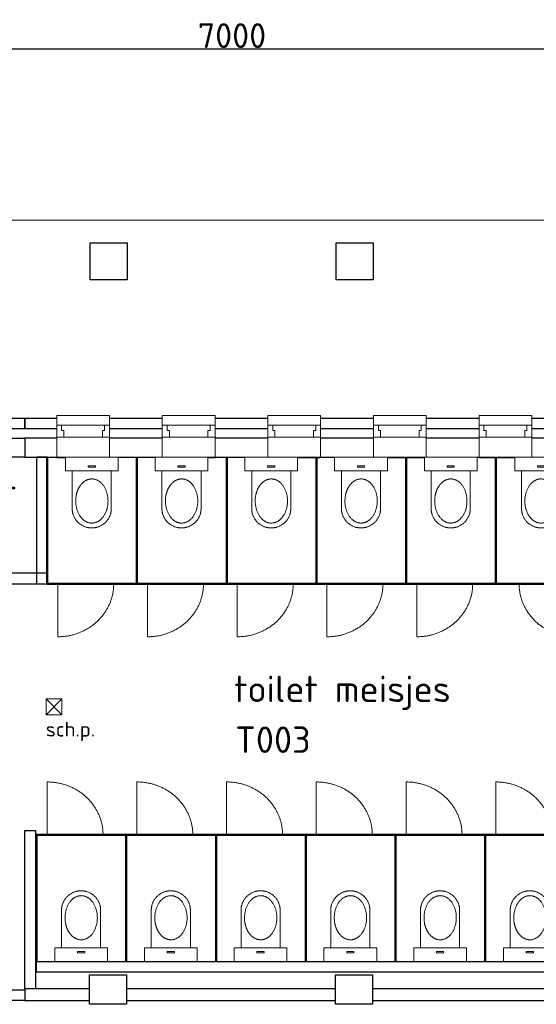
# Model space of a CAD drawing. Header units: millimetres. Extents: x -28579 to 211491, y -26192 to 102706.
# Tile 32 of 48: x 36992 to 41886, y 15700 to 25026. Entities that reach past the tile are written whole.
import ezdxf

# ---------------------------------------------------------------- set-up
doc = ezdxf.new("R2010")
doc.units = ezdxf.units.MM
doc.header["$LTSCALE"] = 100
doc.header["$PDMODE"] = 1
doc.header["$PDSIZE"] = -2
doc.layers.add('AL22FF1-_KALKZANDST', color=2, linetype='Continuous')
doc.layers.add('AL28_BETON', color=3, linetype='Continuous')
doc.layers.add('Dimension', color=7, linetype='Continuous', lineweight=5)
doc.layers.add('None', color=7, linetype='Continuous', lineweight=5)
doc.styles.add('Tekton Plus Regular', font='isocpeur.ttf')
doc.dimstyles.new('JW __', dxfattribs={"dimtxt": 211.792969, "dimasz": 150.068359, "dimexe": 316.999999, "dimexo": 158.999999, "dimgap": 0.5, "dimtad": 1, "dimdec": 0, "dimzin": 15, "dimtxsty": 'Tekton Plus Regular', "dimblk": 'DOT', "dimcen": 0, "dimse1": 1, "dimse2": 1, "dimazin": 0, "dimtfac": 0.8, "dimtdec": 0, "dimtix": 1, "dimtmove": 0, "dimatfit": 0, "dimldrblk": 'DOT', "dimfxl": 1, "dimfrac": 2, "dimtolj": 1, "dimtzin": 15, "dimarcsym": 0})

# ---------------------------------------------------------------- blocks, each defined once
blk = doc.blocks.new('Group-9')
at = {"color": 8, "linetype": 'Continuous', "lineweight": 5}
blk.add_wipeout([(-17140, 3909), (-16640, 3909), (-16640, 3509), (-17140, 3509)], dxfattribs=at).dxf.layer = 'None'
at = {"layer": 'None', "color": 8, "linetype": 'Continuous', "lineweight": 5}
blk.add_lwpolyline([(-17140, 3909), (-16640, 3909), (-16640, 3509), (-17140, 3509)], close=True, dxfattribs=at)
at = {"color": 8, "linetype": 'Continuous', "lineweight": 5}
blk.add_wipeout([(-17140, 3818), (-16640, 3818), (-16640, 3704), (-17140, 3704)], dxfattribs=at).dxf.layer = 'None'
at = {"layer": 'None', "color": 8, "linetype": 'Continuous', "lineweight": 5}
blk.add_lwpolyline([(-17140, 3818), (-16640, 3818), (-16640, 3704), (-17140, 3704)], close=True, dxfattribs=at)
at = {"color": 8, "linetype": 'Continuous', "lineweight": 5}
for points in [[(-17140, 3818), (-17140, 3704), (-17073, 3704), (-17073, 3768), (-17093, 3768), (-17093, 3818)], [(-16640, 3818), (-16640, 3704), (-16707, 3704), (-16707, 3768), (-16687, 3768), (-16687, 3818)]]:
    blk.add_wipeout(points, dxfattribs=at).dxf.layer = 'None'
at = {"layer": 'None', "color": 8, "linetype": 'Continuous', "lineweight": 5}
for points in [[(-17140, 3818), (-17140, 3704), (-17073, 3704), (-17073, 3768), (-17093, 3768), (-17093, 3818)], [(-16640, 3818), (-16640, 3704), (-16707, 3704), (-16707, 3768), (-16687, 3768), (-16687, 3818)]]:
    blk.add_lwpolyline(points, close=True, dxfattribs=at)
blk = doc.blocks.new('Group-10')
at = {"color": 8, "linetype": 'Continuous', "lineweight": 5}
blk.add_wipeout([(-16140, 3909), (-15640, 3909), (-15640, 3509), (-16140, 3509)], dxfattribs=at).dxf.layer = 'None'
at = {"layer": 'None', "color": 8, "linetype": 'Continuous', "lineweight": 5}
blk.add_lwpolyline([(-16140, 3909), (-15640, 3909), (-15640, 3509), (-16140, 3509)], close=True, dxfattribs=at)
at = {"color": 8, "linetype": 'Continuous', "lineweight": 5}
blk.add_wipeout([(-16140, 3818), (-15640, 3818), (-15640, 3704), (-16140, 3704)], dxfattribs=at).dxf.layer = 'None'
at = {"layer": 'None', "color": 8, "linetype": 'Continuous', "lineweight": 5}
blk.add_lwpolyline([(-16140, 3818), (-15640, 3818), (-15640, 3704), (-16140, 3704)], close=True, dxfattribs=at)
at = {"color": 8, "linetype": 'Continuous', "lineweight": 5}
for points in [[(-16140, 3818), (-16140, 3704), (-16073, 3704), (-16073, 3768), (-16093, 3768), (-16093, 3818)], [(-15640, 3818), (-15640, 3704), (-15707, 3704), (-15707, 3768), (-15687, 3768), (-15687, 3818)]]:
    blk.add_wipeout(points, dxfattribs=at).dxf.layer = 'None'
at = {"layer": 'None', "color": 8, "linetype": 'Continuous', "lineweight": 5}
for points in [[(-16140, 3818), (-16140, 3704), (-16073, 3704), (-16073, 3768), (-16093, 3768), (-16093, 3818)], [(-15640, 3818), (-15640, 3704), (-15707, 3704), (-15707, 3768), (-15687, 3768), (-15687, 3818)]]:
    blk.add_lwpolyline(points, close=True, dxfattribs=at)
blk = doc.blocks.new('Group-11')
at = {"color": 8, "linetype": 'Continuous', "lineweight": 5}
blk.add_wipeout([(-15140, 3909), (-14640, 3909), (-14640, 3509), (-15140, 3509)], dxfattribs=at).dxf.layer = 'None'
at = {"layer": 'None', "color": 8, "linetype": 'Continuous', "lineweight": 5}
blk.add_lwpolyline([(-15140, 3909), (-14640, 3909), (-14640, 3509), (-15140, 3509)], close=True, dxfattribs=at)
at = {"color": 8, "linetype": 'Continuous', "lineweight": 5}
blk.add_wipeout([(-15140, 3818), (-14640, 3818), (-14640, 3704), (-15140, 3704)], dxfattribs=at).dxf.layer = 'None'
at = {"layer": 'None', "color": 8, "linetype": 'Continuous', "lineweight": 5}
blk.add_lwpolyline([(-15140, 3818), (-14640, 3818), (-14640, 3704), (-15140, 3704)], close=True, dxfattribs=at)
at = {"color": 8, "linetype": 'Continuous', "lineweight": 5}
for points in [[(-15140, 3818), (-15140, 3704), (-15073, 3704), (-15073, 3768), (-15093, 3768), (-15093, 3818)], [(-14640, 3818), (-14640, 3704), (-14707, 3704), (-14707, 3768), (-14687, 3768), (-14687, 3818)]]:
    blk.add_wipeout(points, dxfattribs=at).dxf.layer = 'None'
at = {"layer": 'None', "color": 8, "linetype": 'Continuous', "lineweight": 5}
for points in [[(-15140, 3818), (-15140, 3704), (-15073, 3704), (-15073, 3768), (-15093, 3768), (-15093, 3818)], [(-14640, 3818), (-14640, 3704), (-14707, 3704), (-14707, 3768), (-14687, 3768), (-14687, 3818)]]:
    blk.add_lwpolyline(points, close=True, dxfattribs=at)
blk = doc.blocks.new('Group-12')
at = {"color": 8, "linetype": 'Continuous', "lineweight": 5}
blk.add_wipeout([(-14140, 3909), (-13640, 3909), (-13640, 3509), (-14140, 3509)], dxfattribs=at).dxf.layer = 'None'
at = {"layer": 'None', "color": 8, "linetype": 'Continuous', "lineweight": 5}
blk.add_lwpolyline([(-14140, 3909), (-13640, 3909), (-13640, 3509), (-14140, 3509)], close=True, dxfattribs=at)
at = {"color": 8, "linetype": 'Continuous', "lineweight": 5}
blk.add_wipeout([(-14140, 3818), (-13640, 3818), (-13640, 3704), (-14140, 3704)], dxfattribs=at).dxf.layer = 'None'
at = {"layer": 'None', "color": 8, "linetype": 'Continuous', "lineweight": 5}
blk.add_lwpolyline([(-14140, 3818), (-13640, 3818), (-13640, 3704), (-14140, 3704)], close=True, dxfattribs=at)
at = {"color": 8, "linetype": 'Continuous', "lineweight": 5}
for points in [[(-14140, 3818), (-14140, 3704), (-14073, 3704), (-14073, 3768), (-14093, 3768), (-14093, 3818)], [(-13640, 3818), (-13640, 3704), (-13707, 3704), (-13707, 3768), (-13687, 3768), (-13687, 3818)]]:
    blk.add_wipeout(points, dxfattribs=at).dxf.layer = 'None'
at = {"layer": 'None', "color": 8, "linetype": 'Continuous', "lineweight": 5}
for points in [[(-14140, 3818), (-14140, 3704), (-14073, 3704), (-14073, 3768), (-14093, 3768), (-14093, 3818)], [(-13640, 3818), (-13640, 3704), (-13707, 3704), (-13707, 3768), (-13687, 3768), (-13687, 3818)]]:
    blk.add_lwpolyline(points, close=True, dxfattribs=at)
blk = doc.blocks.new('Group-13')
at = {"color": 8, "linetype": 'Continuous', "lineweight": 5}
blk.add_wipeout([(-13140, 3909), (-12640, 3909), (-12640, 3509), (-13140, 3509)], dxfattribs=at).dxf.layer = 'None'
at = {"layer": 'None', "color": 8, "linetype": 'Continuous', "lineweight": 5}
blk.add_lwpolyline([(-13140, 3909), (-12640, 3909), (-12640, 3509), (-13140, 3509)], close=True, dxfattribs=at)
at = {"color": 8, "linetype": 'Continuous', "lineweight": 5}
blk.add_wipeout([(-13140, 3818), (-12640, 3818), (-12640, 3704), (-13140, 3704)], dxfattribs=at).dxf.layer = 'None'
at = {"layer": 'None', "color": 8, "linetype": 'Continuous', "lineweight": 5}
blk.add_lwpolyline([(-13140, 3818), (-12640, 3818), (-12640, 3704), (-13140, 3704)], close=True, dxfattribs=at)
at = {"color": 8, "linetype": 'Continuous', "lineweight": 5}
for points in [[(-13140, 3818), (-13140, 3704), (-13073, 3704), (-13073, 3768), (-13093, 3768), (-13093, 3818)], [(-12640, 3818), (-12640, 3704), (-12707, 3704), (-12707, 3768), (-12687, 3768), (-12687, 3818)]]:
    blk.add_wipeout(points, dxfattribs=at).dxf.layer = 'None'
at = {"layer": 'None', "color": 8, "linetype": 'Continuous', "lineweight": 5}
for points in [[(-13140, 3818), (-13140, 3704), (-13073, 3704), (-13073, 3768), (-13093, 3768), (-13093, 3818)], [(-12640, 3818), (-12640, 3704), (-12707, 3704), (-12707, 3768), (-12687, 3768), (-12687, 3818)]]:
    blk.add_lwpolyline(points, close=True, dxfattribs=at)
blk = doc.blocks.new('Group-156')
at = {"color": 8, "linetype": 'Continuous', "lineweight": 5}
for points in [[(0, 250), (130, 250), (130, -250), (0, -250)], [(488, 0), (488, -185), (500.1, -184.6), (512.1, -183.4), (523.8, -181.5), (535.2, -178.8), (546.5, -175.2), (557.6, -170.9), (568.4, -165.9), (579, -160), (589.2, -153.5), (598.9, -146.4), (608, -138.8), (616.6, -130.6), (624.7, -121.9), (632.2, -112.7), (639.1, -102.9), (645.5, -92.5), (651.2, -81.8), (656.2, -70.8), (660.4, -59.6), (663.9, -48.1), (666.6, -36.4), (668.5, -24.5), (669.6, -12.4), (670, 0)]]:
    blk.add_wipeout(points, dxfattribs=at).dxf.layer = 'None'
at = {"layer": 'None', "color": 8, "linetype": 'Continuous', "lineweight": 5}
blk.add_lwpolyline([(0, 250), (130, 250), (130, -250), (0, -250)], close=True, dxfattribs=at)
blk.add_open_spline([(488, -185), (537, -185), (621, -135), (670, -50), (670, 0)], degree=2, dxfattribs=at)
at = {"color": 8, "linetype": 'Continuous', "lineweight": 5}
blk.add_wipeout([(488, 0), (670, 0), (669.6, 12.4), (668.5, 24.5), (666.6, 36.4), (663.9, 48.1), (660.4, 59.6), (656.2, 70.8), (651.2, 81.8), (645.5, 92.5), (639.1, 102.9), (632.2, 112.7), (624.7, 121.9), (616.6, 130.6), (608, 138.8), (598.9, 146.4), (589.2, 153.5), (579, 160), (568.4, 165.9), (557.6, 170.9), (546.5, 175.2), (535.2, 178.8), (523.8, 181.5), (512.1, 183.4), (500.1, 184.6), (488, 185)], dxfattribs=at).dxf.layer = 'None'
at = {"layer": 'None', "color": 8, "linetype": 'Continuous', "lineweight": 5}
blk.add_open_spline([(670, 0), (670, 50), (621, 135), (537, 185), (488, 185)], degree=2, dxfattribs=at)
at = {"color": 8, "linetype": 'Continuous', "lineweight": 5}
blk.add_wipeout([(488, -185), (130, -185), (130, 185), (488, 185)], dxfattribs=at).dxf.layer = 'None'
at = {"layer": 'None', "color": 8, "linetype": 'Continuous', "lineweight": 5}
blk.add_lwpolyline([(488, -185), (130, -185), (130, 185), (488, 185)], dxfattribs=at)
at = {"color": 8, "linetype": 'Continuous', "lineweight": 5}
for points in [[(415, -154), (267.2, -109.2), (206, -1), (267.2, 107.2), (415, 152), (562.8, 107.2), (624, -1), (562.8, -109.2)], [(94, -34), (82, -34), (82, 34), (94, 34)]]:
    blk.add_wipeout(points, dxfattribs=at).dxf.layer = 'None'
at = {"layer": 'None', "color": 8, "linetype": 'Continuous', "lineweight": 5}
blk.add_lwpolyline([(94, -34), (82, -34), (82, 34), (94, 34)], close=True, dxfattribs=at)
blk.add_open_spline([(310.5, 131.5), (359, 152), (471, 152), (568, 111), (624, 40), (624, -42), (568, -113), (471, -154), (359, -154), (262, -113), (206, -42), (206, 40), (262, 111), (310.5, 131.5)], degree=2, dxfattribs=at)
blk = doc.blocks.new('Toilet')
at = {"layer": 'None', "color": 7}
blk.add_blockref('Group-156', (0, 0), dxfattribs=at)
blk = doc.blocks.new('Group-275')
at = {"layer": 'None', "color": 8, "linetype": 'Continuous', "lineweight": 5}
blk.add_line((-17231, 438), (-17231, -53), dxfattribs=at)
at = {"layer": 'None', "color": 6, "linetype": 'Continuous', "lineweight": 50}
for p, q in [((-17331, -63), (-16481, -63)), ((-17331, -1263), (-17331, -63)), ((-16481, -1263), (-16481, -63))]:
    blk.add_line(p, q, dxfattribs=at)
at = {"layer": 'None', "color": 8, "linetype": 'Continuous', "lineweight": 5}
blk.add_lwpolyline([(-16481, -1263), (-17331, -1263), (-17331, -63), (-16481, -63)], close=True, dxfattribs=at)
blk.add_open_spline([(-17231, 438), (-17089, 438), (-16843, 304), (-16701, 71), (-16701, -63)], degree=2, dxfattribs=at)
at = {"layer": 'None', "color": 8, "rotation": 90}
blk.add_blockref('Toilet', (-16909, -1263), dxfattribs=at)
blk = doc.blocks.new('Group-276')
at = {"layer": 'None', "color": 8, "linetype": 'Continuous', "lineweight": 5}
blk.add_line((-16381, 438), (-16381, -53), dxfattribs=at)
at = {"layer": 'None', "color": 6, "linetype": 'Continuous', "lineweight": 50}
for p, q in [((-16481, -63), (-15631, -63)), ((-16481, -1263), (-16481, -63)), ((-15631, -1263), (-15631, -63))]:
    blk.add_line(p, q, dxfattribs=at)
at = {"layer": 'None', "color": 8, "linetype": 'Continuous', "lineweight": 5}
blk.add_lwpolyline([(-15631, -1263), (-16481, -1263), (-16481, -63), (-15631, -63)], close=True, dxfattribs=at)
blk.add_open_spline([(-16381, 438), (-16239, 438), (-15993, 304), (-15851, 71), (-15851, -63)], degree=2, dxfattribs=at)
at = {"layer": 'None', "color": 8, "rotation": 90}
blk.add_blockref('Toilet', (-16059, -1263), dxfattribs=at)
blk = doc.blocks.new('Group-277')
at = {"layer": 'None', "color": 8, "linetype": 'Continuous', "lineweight": 5}
blk.add_line((-15531, 438), (-15531, -53), dxfattribs=at)
at = {"layer": 'None', "color": 6, "linetype": 'Continuous', "lineweight": 50}
for p, q in [((-15631, -63), (-14781, -63)), ((-15631, -1263), (-15631, -63)), ((-14781, -1263), (-14781, -63))]:
    blk.add_line(p, q, dxfattribs=at)
at = {"layer": 'None', "color": 8, "linetype": 'Continuous', "lineweight": 5}
blk.add_lwpolyline([(-14781, -1263), (-15631, -1263), (-15631, -63), (-14781, -63)], close=True, dxfattribs=at)
blk.add_open_spline([(-15531, 438), (-15389, 438), (-15143, 304), (-15001, 71), (-15001, -63)], degree=2, dxfattribs=at)
at = {"layer": 'None', "color": 8, "rotation": 90}
blk.add_blockref('Toilet', (-15209, -1263), dxfattribs=at)
blk = doc.blocks.new('Group-278')
at = {"layer": 'None', "color": 8, "linetype": 'Continuous', "lineweight": 5}
blk.add_line((-14681, 438), (-14681, -53), dxfattribs=at)
at = {"layer": 'None', "color": 6, "linetype": 'Continuous', "lineweight": 50}
for p, q in [((-14781, -63), (-13931, -63)), ((-14781, -1263), (-14781, -63)), ((-13931, -1263), (-13931, -63))]:
    blk.add_line(p, q, dxfattribs=at)
at = {"layer": 'None', "color": 8, "linetype": 'Continuous', "lineweight": 5}
blk.add_lwpolyline([(-13931, -1263), (-14781, -1263), (-14781, -63), (-13931, -63)], close=True, dxfattribs=at)
blk.add_open_spline([(-14681, 438), (-14539, 438), (-14293, 304), (-14151, 71), (-14151, -63)], degree=2, dxfattribs=at)
at = {"layer": 'None', "color": 8, "rotation": 90}
blk.add_blockref('Toilet', (-14359, -1263), dxfattribs=at)
blk = doc.blocks.new('Group-279')
at = {"layer": 'None', "color": 8, "linetype": 'Continuous', "lineweight": 5}
blk.add_line((-13831, 438), (-13831, -53), dxfattribs=at)
at = {"layer": 'None', "color": 6, "linetype": 'Continuous', "lineweight": 50}
for p, q in [((-13931, -63), (-13081, -63)), ((-13931, -1263), (-13931, -63)), ((-13081, -1263), (-13081, -63))]:
    blk.add_line(p, q, dxfattribs=at)
at = {"layer": 'None', "color": 8, "linetype": 'Continuous', "lineweight": 5}
blk.add_lwpolyline([(-13081, -1263), (-13931, -1263), (-13931, -63), (-13081, -63)], close=True, dxfattribs=at)
blk.add_open_spline([(-13831, 438), (-13689, 438), (-13443, 304), (-13301, 71), (-13301, -63)], degree=2, dxfattribs=at)
at = {"layer": 'None', "color": 8, "rotation": 90}
blk.add_blockref('Toilet', (-13509, -1263), dxfattribs=at)
blk = doc.blocks.new('Group-280')
at = {"layer": 'None', "color": 8, "linetype": 'Continuous', "lineweight": 5}
blk.add_line((-12981, 438), (-12981, -53), dxfattribs=at)
at = {"layer": 'None', "color": 6, "linetype": 'Continuous', "lineweight": 50}
for p, q in [((-13081, -63), (-12231, -63)), ((-13081, -1263), (-13081, -63)), ((-12231, -1263), (-12231, -63))]:
    blk.add_line(p, q, dxfattribs=at)
at = {"layer": 'None', "color": 8, "linetype": 'Continuous', "lineweight": 5}
blk.add_lwpolyline([(-12231, -1263), (-13081, -1263), (-13081, -63), (-12231, -63)], close=True, dxfattribs=at)
blk.add_open_spline([(-12981, 438), (-12839, 438), (-12593, 304), (-12451, 71), (-12451, -63)], degree=2, dxfattribs=at)
at = {"layer": 'None', "color": 8, "rotation": 90}
blk.add_blockref('Toilet', (-12659, -1263), dxfattribs=at)
blk = doc.blocks.new('Group-293')
at = {"layer": 'None', "color": 6, "linetype": 'Continuous', "lineweight": 50}
for p, q in [((-16380, 3514), (-16380, 2314)), ((-15530, 3514), (-15530, 2314)), ((-16380, 2314), (-15530, 2314))]:
    blk.add_line(p, q, dxfattribs=at)
at = {"layer": 'None', "color": 8, "linetype": 'Continuous', "lineweight": 5}
blk.add_line((-16280, 1813), (-16280, 2304), dxfattribs=at)
blk.add_lwpolyline([(-15530, 3514), (-16380, 3514), (-16380, 2314), (-15530, 2314)], close=True, dxfattribs=at)
blk.add_open_spline([(-16280, 1813), (-16138, 1813), (-15892, 1947), (-15750, 2180), (-15750, 2314)], degree=2, dxfattribs=at)
at = {"layer": 'None', "color": 8, "xscale": -1, "rotation": 90}
blk.add_blockref('Toilet', (-15958, 3514), dxfattribs=at)
blk = doc.blocks.new('Group-294')
at = {"layer": 'None', "color": 6, "linetype": 'Continuous', "lineweight": 50}
for p, q in [((-15530, 3514), (-15530, 2314)), ((-14680, 3514), (-14680, 2314)), ((-15530, 2314), (-14680, 2314))]:
    blk.add_line(p, q, dxfattribs=at)
at = {"layer": 'None', "color": 8, "linetype": 'Continuous', "lineweight": 5}
blk.add_line((-15430, 1813), (-15430, 2304), dxfattribs=at)
blk.add_lwpolyline([(-14680, 3514), (-15530, 3514), (-15530, 2314), (-14680, 2314)], close=True, dxfattribs=at)
blk.add_open_spline([(-15430, 1813), (-15288, 1813), (-15042, 1947), (-14900, 2180), (-14900, 2314)], degree=2, dxfattribs=at)
at = {"layer": 'None', "color": 8, "xscale": -1, "rotation": 90}
blk.add_blockref('Toilet', (-15108, 3514), dxfattribs=at)
blk = doc.blocks.new('Group-295')
at = {"layer": 'None', "color": 6, "linetype": 'Continuous', "lineweight": 50}
for p, q in [((-14680, 3514), (-14680, 2314)), ((-13830, 3514), (-13830, 2314)), ((-14680, 2314), (-13830, 2314))]:
    blk.add_line(p, q, dxfattribs=at)
at = {"layer": 'None', "color": 8, "linetype": 'Continuous', "lineweight": 5}
blk.add_line((-14580, 1813), (-14580, 2304), dxfattribs=at)
blk.add_lwpolyline([(-13830, 3514), (-14680, 3514), (-14680, 2314), (-13830, 2314)], close=True, dxfattribs=at)
blk.add_open_spline([(-14580, 1813), (-14438, 1813), (-14192, 1947), (-14050, 2180), (-14050, 2314)], degree=2, dxfattribs=at)
at = {"layer": 'None', "color": 8, "xscale": -1, "rotation": 90}
blk.add_blockref('Toilet', (-14258, 3514), dxfattribs=at)
blk = doc.blocks.new('Group-296')
at = {"layer": 'None', "color": 6, "linetype": 'Continuous', "lineweight": 50}
for p, q in [((-13830, 3514), (-13830, 2314)), ((-12980, 3514), (-12980, 2314)), ((-13830, 2314), (-12980, 2314))]:
    blk.add_line(p, q, dxfattribs=at)
at = {"layer": 'None', "color": 8, "linetype": 'Continuous', "lineweight": 5}
blk.add_line((-13730, 1813), (-13730, 2304), dxfattribs=at)
blk.add_lwpolyline([(-12980, 3514), (-13830, 3514), (-13830, 2314), (-12980, 2314)], close=True, dxfattribs=at)
blk.add_open_spline([(-13730, 1813), (-13588, 1813), (-13342, 1947), (-13200, 2180), (-13200, 2314)], degree=2, dxfattribs=at)
at = {"layer": 'None', "color": 8, "xscale": -1, "rotation": 90}
blk.add_blockref('Toilet', (-13408, 3514), dxfattribs=at)
blk = doc.blocks.new('Group-297')
at = {"layer": 'None', "color": 6, "linetype": 'Continuous', "lineweight": 50}
for p, q in [((-12980, 3514), (-12980, 2314)), ((-12130, 3514), (-12130, 2314)), ((-12130, 2314), (-12980, 2314))]:
    blk.add_line(p, q, dxfattribs=at)
at = {"layer": 'None', "color": 8, "linetype": 'Continuous', "lineweight": 5}
blk.add_line((-12230, 1813), (-12230, 2304), dxfattribs=at)
blk.add_lwpolyline([(-12980, 3514), (-12130, 3514), (-12130, 2314), (-12980, 2314)], close=True, dxfattribs=at)
blk.add_open_spline([(-12230, 1813), (-12372, 1813), (-12618, 1947), (-12760, 2180), (-12760, 2314)], degree=2, dxfattribs=at)
at = {"layer": 'None', "color": 8, "rotation": 270}
blk.add_blockref('Toilet', (-12552, 3514), dxfattribs=at)
blk = doc.blocks.new('Group-298')
at = {"layer": 'None', "color": 6, "linetype": 'Continuous', "lineweight": 50}
for p, q in [((-17230, 3514), (-17230, 2314)), ((-16380, 3514), (-16380, 2314)), ((-17230, 2314), (-16380, 2314))]:
    blk.add_line(p, q, dxfattribs=at)
at = {"layer": 'None', "color": 8, "linetype": 'Continuous', "lineweight": 5}
blk.add_line((-17130, 1813), (-17130, 2304), dxfattribs=at)
blk.add_lwpolyline([(-16380, 3514), (-17230, 3514), (-17230, 2314), (-16380, 2314)], close=True, dxfattribs=at)
blk.add_open_spline([(-17130, 1813), (-16988, 1813), (-16742, 1947), (-16600, 2180), (-16600, 2314)], degree=2, dxfattribs=at)
at = {"layer": 'None', "color": 8, "xscale": -1, "rotation": 90}
blk.add_blockref('Toilet', (-16808, 3514), dxfattribs=at)
blk = doc.blocks.new('Group-312')
at = {"color": 8, "linetype": 'Continuous', "lineweight": 5}
blk.add_wipeout([(-17240, 1224), (-17090, 1224), (-17090, 1074), (-17240, 1074)], dxfattribs=at).dxf.layer = 'None'
at = {"layer": 'None', "color": 8, "linetype": 'Continuous', "lineweight": 5}
blk.add_lwpolyline([(-17240, 1224), (-17090, 1224), (-17090, 1074), (-17240, 1074)], close=True, dxfattribs=at)
at = {"color": 8, "linetype": 'Continuous', "lineweight": 5}
blk.add_wipeout([(-17244, 816.2), (-16756.8, 816.2), (-16756.8, 1043), (-17244, 1043)], dxfattribs=at).dxf.layer = 'None'
at = {"layer": 'None', "color": 8, "linetype": 'Continuous', "lineweight": 5}
for p, q in [((-17240, 1074), (-17090, 1224)), ((-17240, 1224), (-17090, 1074))]:
    blk.add_line(p, q, dxfattribs=at)
at = {"layer": 'None', "color": 8, "insert": (-17244, 1007.9), "char_height": 139.86, "attachment_point": 1, "line_spacing_factor": 0.980052, "style": 'Tekton Plus Regular'}
blk.add_mtext('sch.p.', dxfattribs=at)
blk = doc.blocks.new('_DOT')
at = {"color": 0, "linetype": 'ByBlock', "lineweight": -2}
blk.add_line((-0.5, 0), (-1, 0), dxfattribs=at)
at = {"color": 0, "linetype": 'ByBlock', "lineweight": -2, "const_width": 0.5}
blk.add_lwpolyline([(-0.25, 0, 1), (0.25, 0, 1)], format="xyb", close=True, dxfattribs=at)
blk = doc.blocks.new('*D341')
at = {"layer": 'Defpoints', "color": 0, "linetype": 'Continuous', "lineweight": 0, "ltscale": 0.5, "transparency": 16777216}
for p in [(35503, 24747), (35503, 24747), (42503, 24747)]:
    blk.add_point(p, dxfattribs=at)
at = {"layer": 'Dimension', "color": 0, "linetype": 'Continuous', "lineweight": -2, "ltscale": 0.5, "transparency": 16777216}
blk.add_line((42352.9, 24747), (35653.1, 24747), dxfattribs=at)
at = {"layer": 'Dimension', "color": 0, "linetype": 'Continuous', "lineweight": -2, "ltscale": 0.5, "transparency": 16777216, "xscale": 150.068359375, "yscale": 150.068359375, "zscale": 150.068359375, "rotation": 180}
blk.add_blockref('_DOT', (35503, 24747), dxfattribs=at)
at = {"layer": 'Dimension', "color": 0, "linetype": 'Continuous', "lineweight": -2, "ltscale": 0.5, "transparency": 16777216, "xscale": 150.068359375, "yscale": 150.068359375, "zscale": 150.068359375}
blk.add_blockref('_DOT', (42503, 24747), dxfattribs=at)
at = {"layer": 'Dimension', "color": 0, "linetype": 'Continuous', "lineweight": 15, "ltscale": 0.5, "transparency": 16777216, "insert": (39003, 24874.6), "char_height": 235.1, "attachment_point": 5, "style": 'Tekton Plus Regular'}
blk.add_mtext('\\A1;7000', dxfattribs=at)

msp = doc.modelspace()

# ---------------------------------------------------------------- linework, layer by layer
at = {"layer": 'None', "color": 8, "linetype": 'Continuous', "lineweight": 5}
msp.add_line((73433, 23128), (21725, 23128), dxfattribs=at)

# ---------------------------------------------------------------- block references
at = {"layer": 'None', "color": 7}
msp.add_blockref('Group-312', (54483, 17368), dxfattribs=at)

# ---------------------------------------------------------------- texts
at = {"layer": 'None', "color": 92, "insert": (36200, 20793.76641), "char_height": 273.066406, "attachment_point": 1, "line_spacing_factor": 0.976858, "style": 'Tekton Plus Regular'}
msp.add_mtext('B014', dxfattribs=at)
at = {"layer": 'None', "color": 1, "char_height": 250, "attachment_point": 1, "line_spacing_factor": 0.976858, "style": 'Tekton Plus Regular'}
for s, insert in [('toilet meisjes', (39023.08726, 18812.48435)), ('T003', (39032.70833, 18331.3515))]:
    msp.add_mtext(s, dxfattribs=dict(at, insert=insert))

# ---------------------------------------------------------------- dimensions: what is measured, and where the dimension line sits
at = {"layer": 'Dimension', "color": 140, "linetype": 'Continuous', "lineweight": 15}
dim = msp.add_linear_dim(base=(35503, 24747), p1=(42503, 24747), p2=(35503, 24747), dimstyle='JW __', override={"dimtxt": 235.103516, "dimgap": 10, "dimpost": '<>', "dimtxsty": 'Tekton Plus Regular', "dimtmove": 2}, dxfattribs=at)
dim.commit()
dim.dimension.update_dxf_attribs({"geometry": '*D341', "text_midpoint": (39003, 24874.55176)})

# ---------------------------------------------------------------- wipeouts: each hides what was drawn before it
at = {"color": 8, "linetype": 'Continuous', "lineweight": 5}
for points in [[(37659, 22912), (38009, 22912), (38009, 22562), (37659, 22562)], [(39990, 22912), (40340, 22912), (40340, 22562), (39990, 22562)], [(45092, 21252), (45192, 21252), (45192, 21152), (45192, 20882), (45092, 20882), (45092, 21152), (37042, 21152), (37042, 21252)], [(45192, 15736), (45192, 15846), (37042, 15846), (37042, 15736), (38802, 15736), (39062, 15736), (45092, 15736)]]:
    msp.add_wipeout(points, dxfattribs=at).dxf.layer = 'None'
at = {"color": 43, "linetype": 'Continuous', "lineweight": 9}
msp.add_wipeout([(40111, 18040.56), (41774.14002, 18040.56), (41774.14002, 18384), (40111, 18384)], dxfattribs=at).dxf.layer = 'None'

# ---------------------------------------------------------------- next in the draw order: linework, layer by layer
at = {"layer": 'AL22FF1-_KALKZANDST'}
for points in [[(33952, 21252), (37042, 21252), (37042, 21152), (33952, 21152)], [(45092, 21252), (45192, 21252), (45192, 21152), (45192, 20882), (45092, 20882), (45092, 21152), (37042, 21152), (37042, 21252)], [(35672, 15836), (37042, 15836), (37042, 15736), (35672, 15736)], [(45192, 15736), (45192, 15846), (37042, 15846), (37042, 15736), (38802, 15736), (39062, 15736), (45092, 15736)]]:
    msp.add_lwpolyline(points, close=True, dxfattribs=at)
at = {"layer": 'AL28_BETON'}
for points in [[(37659, 22912), (38009, 22912), (38009, 22562), (37659, 22562)], [(39990, 22912), (40340, 22912), (40340, 22562), (39990, 22562)]]:
    msp.add_lwpolyline(points, close=True, dxfattribs=at)

# ---------------------------------------------------------------- next in the draw order: wipeouts: each hides what was drawn before it
at = {"color": 8, "linetype": 'Continuous', "lineweight": 5}
for points in [[(37042, 20882), (37152, 20882), (38802, 20882), (39062, 20882), (45092, 20882), (45192, 20882), (45192, 21062), (45092, 21062), (39062, 21062), (38802, 21062), (37042, 21062)], [(37653, 15980), (38003, 15980), (38003, 15700), (37653, 15700)], [(39984, 15980), (40334, 15980), (40334, 15700), (39984, 15700)]]:
    msp.add_wipeout(points, dxfattribs=at).dxf.layer = 'None'

# ---------------------------------------------------------------- next in the draw order: linework, layer by layer
at = {"layer": 'AL22FF1-_KALKZANDST'}
for points in [[(33852, 21062), (37042, 21062), (37042, 20882), (33852, 20882)], [(37042, 20882), (37152, 20882), (38802, 20882), (39062, 20882), (45092, 20882), (45192, 20882), (45192, 21062), (45092, 21062), (39062, 21062), (38802, 21062), (37042, 21062)]]:
    msp.add_lwpolyline(points, close=True, dxfattribs=at)
at = {"layer": 'AL28_BETON'}
for points in [[(37653, 15980), (38003, 15980), (38003, 15700), (37653, 15700)], [(39984, 15980), (40334, 15980), (40334, 15700), (39984, 15700)]]:
    msp.add_lwpolyline(points, close=True, dxfattribs=at)

# ---------------------------------------------------------------- next in the draw order: block references
at = {"layer": 'None', "color": 7}
for name in ['Group-10', 'Group-11', 'Group-12', 'Group-13']:
    msp.add_blockref(name, (54483, 17368), dxfattribs=at)

# ---------------------------------------------------------------- next in the draw order: wipeouts: each hides what was drawn before it
at = {"color": 8, "linetype": 'Continuous', "lineweight": 5}
for points in [[(37343, 21252), (37843, 21252), (37843, 20882), (37343, 20882)], [(37152, 16105), (45092, 16105), (45092, 16005), (37152, 16005)]]:
    msp.add_wipeout(points, dxfattribs=at).dxf.layer = 'None'

# ---------------------------------------------------------------- next in the draw order: linework, layer by layer
at = {"layer": 'AL22FF1-_KALKZANDST'}
msp.add_lwpolyline([(37152, 16105), (45092, 16105), (45092, 16005), (37152, 16005)], close=True, dxfattribs=at)
at = {"layer": 'None', "color": 8, "linetype": 'Continuous', "lineweight": 5}
msp.add_lwpolyline([(37343, 21252), (37843, 21252), (37843, 20882), (37343, 20882)], close=True, dxfattribs=at)

# ---------------------------------------------------------------- next in the draw order: block references
at = {"layer": 'None', "color": 7}
msp.add_blockref('Group-293', (54483, 17368), dxfattribs=at)

# ---------------------------------------------------------------- next in the draw order: block references
for name in ['Group-9', 'Group-294', 'Group-275']:
    msp.add_blockref(name, (54483, 17368), dxfattribs=at)

# ---------------------------------------------------------------- next in the draw order: linework, layer by layer
at = {"layer": 'AL22FF1-_KALKZANDST'}
msp.add_lwpolyline([(37042, 17346), (37142, 17346), (37142, 15846), (37042, 15846)], close=True, dxfattribs=at)

# ---------------------------------------------------------------- next in the draw order: block references
at = {"layer": 'None', "color": 7}
for name in ['Group-298', 'Group-295', 'Group-276']:
    msp.add_blockref(name, (54483, 17368), dxfattribs=at)

# ---------------------------------------------------------------- next in the draw order: linework, layer by layer
at = {"layer": 'AL22FF1-_KALKZANDST'}
for points in [[(37253, 20882), (37153, 20882), (37153, 19682), (37253, 19682)], [(37253, 19782), (35553, 19782), (35553, 19682), (37253, 19682)]]:
    msp.add_lwpolyline(points, close=True, dxfattribs=at)

# ---------------------------------------------------------------- next in the draw order: block references
at = {"layer": 'None', "color": 7}
for name in ['Group-296', 'Group-277']:
    msp.add_blockref(name, (54483, 17368), dxfattribs=at)

# ---------------------------------------------------------------- next in the draw order: block references
for name in ['Group-297', 'Group-278']:
    msp.add_blockref(name, (54483, 17368), dxfattribs=at)

# ---------------------------------------------------------------- next in the draw order: block references
msp.add_blockref('Group-279', (54483, 17368), dxfattribs=at)

# ---------------------------------------------------------------- next in the draw order: block references
msp.add_blockref('Group-280', (54483, 17368), dxfattribs=at)

doc.saveas('drawing.dxf')
